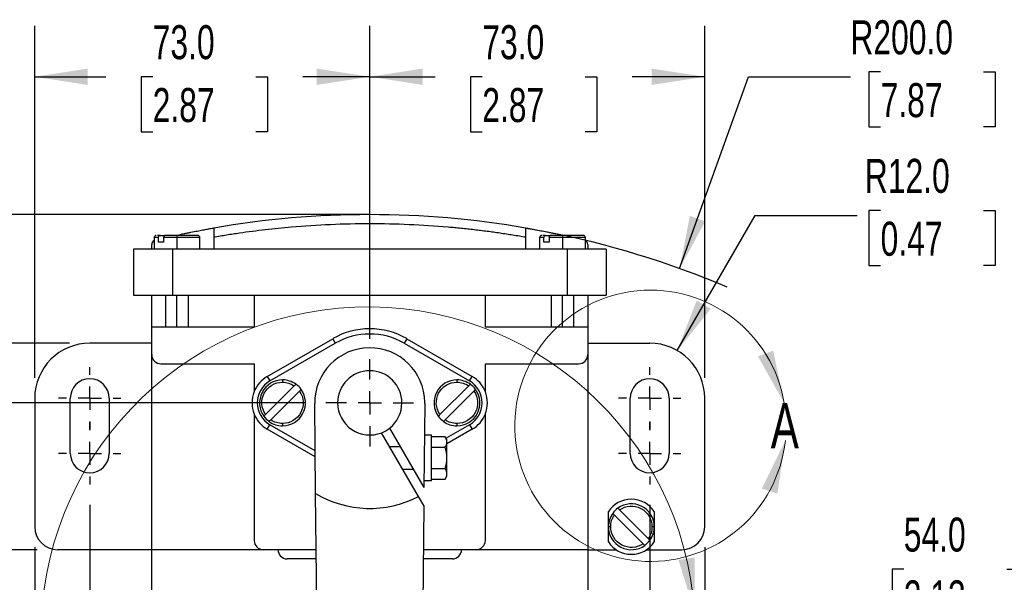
# Model space of a CAD drawing. Header units: millimetres. Extents: x 22 to 956, y 22 to 733.
# Tile 5 of 9: x 303 to 518, y 338 to 460. Entities that reach past the tile are written whole.
import ezdxf

# ---------------------------------------------------------------- set-up
doc = ezdxf.new("R2010")
doc.units = ezdxf.units.MM
doc.header["$LTSCALE"] = 3.5
doc.linetypes.add('CENTERX2', pattern=[20.32, 12.7, -2.54, 2.54, -2.54])
doc.layers.add('CENTER', color=40, linetype='CENTERX2')
doc.layers.add('DIMENSIONS', color=140, linetype='Continuous', lineweight=25)
doc.styles.add('SLDTEXTSTYLE0', font='TXT', dxfattribs={"width": 0.7})
doc.dimstyles.new('SLDDIMSTYLE0', dxfattribs={"dimtxt": 7.553027, "dimasz": 11.557, "dimexe": 0, "dimexo": 0.0625, "dimgap": 1.888257, "dimtad": 0, "dimtih": 1, "dimtoh": 1, "dimrnd": 1e-09, "dimzin": 12, "dimdsep": 46, "dimtxsty": 'SLDTEXTSTYLE0', "dimsah": 1, "dimcen": 0.09, "dimadec": 0, "dimazin": 3, "dimtfac": 1, "dimtofl": 0, "dimtmove": 0, "dimatfit": 3, "dimfxl": 0, "dimfrac": 2, "dimtolj": 1, "dimtzin": 12, "dimarcsym": 0})
doc.dimstyles.new('SLDDIMSTYLE1', dxfattribs={"dimtxt": 7.553027, "dimasz": 11.557, "dimexe": 0, "dimexo": 0.0625, "dimgap": 1.888257, "dimtad": 0, "dimtih": 1, "dimtoh": 1, "dimrnd": 1e-09, "dimzin": 4, "dimdsep": 46, "dimtxsty": 'SLDTEXTSTYLE0', "dimsah": 1, "dimcen": 0.09, "dimadec": 0, "dimazin": 1, "dimtfac": 1, "dimtofl": 0, "dimtmove": 0, "dimatfit": 3, "dimfxl": 0, "dimfrac": 2, "dimtolj": 1, "dimtzin": 12, "dimarcsym": 0})
doc.dimstyles.new('SLDDIMSTYLE4', dxfattribs={"dimtxt": 7.553027, "dimasz": 11.557, "dimexe": 0, "dimexo": 0.0625, "dimgap": 1.888257, "dimtad": 0, "dimtih": 1, "dimtoh": 1, "dimrnd": 1e-09, "dimzin": 4, "dimdsep": 46, "dimtxsty": 'SLDTEXTSTYLE0', "dimsah": 1, "dimcen": 0, "dimadec": 0, "dimazin": 1, "dimtfac": 1, "dimtofl": 0, "dimtmove": 0, "dimatfit": 3, "dimfxl": 0, "dimfrac": 2, "dimtolj": 1, "dimtzin": 12, "dimarcsym": 0})
doc.dimstyles.new('SLDDIMSTYLE5', dxfattribs={"dimtxt": 7.553027, "dimasz": 11.557, "dimexe": 0, "dimexo": 0.0625, "dimgap": 1.888257, "dimtad": 0, "dimtih": 1, "dimtoh": 1, "dimrnd": 1e-09, "dimzin": 4, "dimdsep": 46, "dimtxsty": 'SLDTEXTSTYLE0', "dimsah": 1, "dimcen": 0.09, "dimadec": 0, "dimazin": 1, "dimtfac": 1, "dimtmove": 0, "dimatfit": 0, "dimfxl": 0, "dimfrac": 2, "dimtolj": 1, "dimtzin": 12, "dimarcsym": 0})

# ---------------------------------------------------------------- blocks, each defined once
blk = doc.blocks.new('_D')
at = {"layer": 'DIMENSIONS'}
for p, q in [((375.2, 417.72), (71.53, 417.72)), ((82.64, 417.72), (82.64, 341.7)), ((71.42, 328), (68.88, 328)), ((68.88, 328), (68.88, 316)), ((93.87, 328), (96.4, 328)), ((96.4, 328), (96.4, 316)), ((68.88, 316), (71.42, 316)), ((96.4, 316), (93.87, 316)), ((82.64, 231.21), (82.64, 314.31)), ((363.62, 231.21), (71.53, 231.21))]:
    blk.add_line(p, q, dxfattribs=at)
for points in [[(82.64, 417.72), (80.86, 406.16), (84.42, 406.16)], [(82.64, 231.21), (84.42, 242.76), (80.86, 242.76)]]:
    blk.add_solid(points, dxfattribs=at)
at = {"layer": 'DIMENSIONS', "char_height": 7.408, "attachment_point": 1, "style": 'SLDTEXTSTYLE0'}
for s, insert in [('186.5', (68.28, 339.24)), ('7.34', (71.42, 325.55))]:
    blk.add_mtext(s, dxfattribs=dict(at, insert=insert))
blk = doc.blocks.new('_D_2')
at = {"layer": 'DIMENSIONS'}
for p, q in [((318.64, 354.47), (318.64, 164.09)), ((440.64, 354.47), (440.64, 164.09)), ((318.64, 175.21), (358.67, 175.21)), ((368.91, 175.21), (366.37, 175.21)), ((366.37, 175.21), (366.37, 163.2)), ((391.35, 175.21), (393.89, 175.21)), ((393.89, 175.21), (393.89, 163.2)), ((440.64, 175.21), (401.59, 175.21)), ((366.37, 163.2), (368.91, 163.2)), ((393.89, 163.2), (391.35, 163.2))]:
    blk.add_line(p, q, dxfattribs=at)
for points in [[(318.64, 175.21), (330.2, 173.43), (330.2, 176.98)], [(440.64, 175.21), (429.09, 176.98), (429.09, 173.43)]]:
    blk.add_solid(points, dxfattribs=at)
at = {"layer": 'DIMENSIONS', "char_height": 7.408, "attachment_point": 1, "style": 'SLDTEXTSTYLE0'}
for s, insert in [('122.0', (365.77, 186.45)), ('4.80', (368.91, 172.75))]:
    blk.add_mtext(s, dxfattribs=dict(at, insert=insert))
blk = doc.blocks.new('_D_3')
at = {"layer": 'DIMENSIONS'}
for p, q in [((306.64, 345.26), (306.64, 133.02)), ((452.64, 345.26), (452.64, 133.02)), ((306.64, 144.13), (358.67, 144.13)), ((368.91, 144.13), (366.37, 144.13)), ((366.37, 144.13), (366.37, 132.13)), ((391.35, 144.13), (393.89, 144.13)), ((393.89, 144.13), (393.89, 132.13)), ((452.64, 144.13), (401.59, 144.13)), ((366.37, 132.13), (368.91, 132.13)), ((393.89, 132.13), (391.35, 132.13))]:
    blk.add_line(p, q, dxfattribs=at)
for points in [[(306.64, 144.13), (318.2, 142.36), (318.2, 145.91)], [(452.64, 144.13), (441.09, 145.91), (441.09, 142.36)]]:
    blk.add_solid(points, dxfattribs=at)
at = {"layer": 'DIMENSIONS', "char_height": 7.408, "attachment_point": 1, "style": 'SLDTEXTSTYLE0'}
for s, insert in [('146.0', (365.77, 155.38)), ('5.75', (368.91, 141.68))]:
    blk.add_mtext(s, dxfattribs=dict(at, insert=insert))
blk = doc.blocks.new('_D_6')
at = {"layer": 'DIMENSIONS'}
for p, q in [((307.2, 344.71), (176.53, 344.71)), ((187.64, 344.71), (187.64, 303.82)), ((176.42, 290.13), (173.88, 290.13)), ((173.88, 290.13), (173.88, 278.12)), ((198.87, 290.13), (201.4, 290.13)), ((201.4, 290.13), (201.4, 278.12)), ((173.88, 278.12), (176.42, 278.12)), ((201.4, 278.12), (198.87, 278.12)), ((187.64, 231.21), (187.64, 276.43)), ((363.62, 231.21), (176.53, 231.21))]:
    blk.add_line(p, q, dxfattribs=at)
for points in [[(187.64, 344.71), (185.86, 333.15), (189.42, 333.15)], [(187.64, 231.21), (189.42, 242.76), (185.86, 242.76)]]:
    blk.add_solid(points, dxfattribs=at)
at = {"layer": 'DIMENSIONS', "char_height": 7.408, "attachment_point": 1, "style": 'SLDTEXTSTYLE0'}
for s, insert in [('113.5', (173.28, 301.37)), ('4.47', (176.42, 287.67))]:
    blk.add_mtext(s, dxfattribs=dict(at, insert=insert))
blk = doc.blocks.new('_D_7')
at = {"layer": 'DIMENSIONS'}
for p, q in [((314.2, 389.71), (106.45, 389.71)), ((117.57, 389.71), (117.57, 326.34)), ((106.34, 312.64), (103.81, 312.64)), ((103.81, 312.64), (103.81, 300.64)), ((128.79, 312.64), (131.32, 312.64)), ((131.32, 312.64), (131.32, 300.64)), ((103.81, 300.64), (106.34, 300.64)), ((131.32, 300.64), (128.79, 300.64)), ((117.57, 231.21), (117.57, 298.95)), ((363.62, 231.21), (106.45, 231.21))]:
    blk.add_line(p, q, dxfattribs=at)
for points in [[(117.57, 389.71), (115.79, 378.15), (119.34, 378.15)], [(117.57, 231.21), (119.34, 242.76), (115.79, 242.76)]]:
    blk.add_solid(points, dxfattribs=at)
at = {"layer": 'DIMENSIONS', "char_height": 7.408, "attachment_point": 1, "style": 'SLDTEXTSTYLE0'}
for s, insert in [('158.5', (103.2, 323.88)), ('6.24', (106.34, 310.19))]:
    blk.add_mtext(s, dxfattribs=dict(at, insert=insert))
blk = doc.blocks.new('_D_8')
at = {"layer": 'DIMENSIONS'}
for p, q in [((306.64, 382.15), (306.64, 458.87)), ((379.64, 390.69), (379.64, 458.87)), ((306.64, 447.76), (322.12, 447.76)), ((332.35, 447.76), (329.82, 447.76)), ((329.82, 447.76), (329.82, 435.75)), ((354.8, 447.76), (357.33, 447.76)), ((357.33, 447.76), (357.33, 435.75)), ((379.64, 447.76), (365.03, 447.76)), ((329.82, 435.75), (332.35, 435.75)), ((357.33, 435.75), (354.8, 435.75))]:
    blk.add_line(p, q, dxfattribs=at)
for points in [[(306.64, 447.76), (318.2, 445.98), (318.2, 449.54)], [(379.64, 447.76), (368.09, 449.54), (368.09, 445.98)]]:
    blk.add_solid(points, dxfattribs=at)
at = {"layer": 'DIMENSIONS', "char_height": 7.408, "attachment_point": 1, "style": 'SLDTEXTSTYLE0'}
for s, insert in [('73.0', (332.35, 459)), ('2.87', (332.35, 445.3))]:
    blk.add_mtext(s, dxfattribs=dict(at, insert=insert))
blk = doc.blocks.new('_D_9')
at = {"layer": 'DIMENSIONS'}
for p, q in [((379.64, 390.69), (379.64, 458.87)), ((452.64, 382.15), (452.64, 458.87)), ((379.64, 447.76), (393.92, 447.76)), ((404.16, 447.76), (401.62, 447.76)), ((401.62, 447.76), (401.62, 435.75)), ((426.6, 447.76), (429.14, 447.76)), ((429.14, 447.76), (429.14, 435.75)), ((452.64, 447.76), (436.84, 447.76)), ((401.62, 435.75), (404.16, 435.75)), ((429.14, 435.75), (426.6, 435.75))]:
    blk.add_line(p, q, dxfattribs=at)
for points in [[(379.64, 447.76), (391.2, 445.98), (391.2, 449.54)], [(452.64, 447.76), (441.09, 449.54), (441.09, 445.98)]]:
    blk.add_solid(points, dxfattribs=at)
at = {"layer": 'DIMENSIONS', "char_height": 7.408, "attachment_point": 1, "style": 'SLDTEXTSTYLE0'}
for s, insert in [('73.0', (404.16, 459)), ('2.87', (404.16, 445.3))]:
    blk.add_mtext(s, dxfattribs=dict(at, insert=insert))
blk = doc.blocks.new('_D_11')
at = {"layer": 'DIMENSIONS'}
for p, q in [((490.95, 418.63), (488.42, 418.63)), ((488.42, 418.63), (488.42, 406.62)), ((513.4, 418.63), (515.93, 418.63)), ((515.93, 418.63), (515.93, 406.62)), ((446.64, 388.1), (463.65, 417.56)), ((463.65, 417.56), (485.88, 417.56)), ((488.42, 406.62), (490.95, 406.62)), ((515.93, 406.62), (513.4, 406.62))]:
    blk.add_line(p, q, dxfattribs=at)
blk.add_solid([(446.64, 388.1), (453.96, 397.22), (450.88, 399)], dxfattribs=at)
at = {"layer": 'DIMENSIONS', "char_height": 7.408, "attachment_point": 1, "style": 'SLDTEXTSTYLE0'}
for s, insert in [('R12.0', (487.52, 429.87)), ('0.47', (490.95, 416.17))]:
    blk.add_mtext(s, dxfattribs=dict(at, insert=insert))
blk = doc.blocks.new('_D_12')
at = {"layer": 'DIMENSIONS'}
for p, q in [((490.95, 448.82), (488.42, 448.82)), ((488.42, 448.82), (488.42, 436.82)), ((513.4, 448.82), (515.93, 448.82)), ((515.93, 448.82), (515.93, 436.82)), ((447.16, 405.97), (462.15, 447.76)), ((462.15, 447.76), (484.37, 447.76)), ((488.42, 436.82), (490.95, 436.82)), ((515.93, 436.82), (513.4, 436.82))]:
    blk.add_line(p, q, dxfattribs=at)
blk.add_arc((379.64, 217.72), 200, 67.0892, 78.939, dxfattribs=at)
blk.add_solid([(447.16, 405.97), (452.74, 416.25), (449.39, 417.45)], dxfattribs=at)
at = {"layer": 'DIMENSIONS', "char_height": 7.408, "attachment_point": 1, "style": 'SLDTEXTSTYLE0'}
for s, insert in [('R200.0', (484.37, 460.06)), ('7.87', (490.95, 446.37))]:
    blk.add_mtext(s, dxfattribs=dict(at, insert=insert))
blk = doc.blocks.new('_D_13')
at = {"layer": 'DIMENSIONS'}
for p, q in [((365.66, 376.71), (141.52, 376.71)), ((152.63, 376.71), (152.63, 315.54)), ((141.41, 301.84), (138.87, 301.84)), ((138.87, 301.84), (138.87, 289.84)), ((163.85, 301.84), (166.39, 301.84)), ((166.39, 301.84), (166.39, 289.84)), ((138.87, 289.84), (141.41, 289.84)), ((166.39, 289.84), (163.85, 289.84)), ((152.63, 231.21), (152.63, 288.15)), ((363.62, 231.21), (141.52, 231.21))]:
    blk.add_line(p, q, dxfattribs=at)
for points in [[(152.63, 376.71), (150.85, 365.15), (154.41, 365.15)], [(152.63, 231.21), (154.41, 242.76), (150.85, 242.76)]]:
    blk.add_solid(points, dxfattribs=at)
at = {"layer": 'DIMENSIONS', "char_height": 7.408, "attachment_point": 1, "style": 'SLDTEXTSTYLE0'}
for s, insert in [('145.5', (138.26, 313.08)), ('5.73', (141.41, 299.39))]:
    blk.add_mtext(s, dxfattribs=dict(at, insert=insert))
blk = doc.blocks.new('SW_CENTERMARKSYMBOL_1')
at = {"layer": 'CENTER', "color": 0}
for p, q in [((0, 5.08), (0, 6.79)), ((0, 0), (0, 2.54)), ((-5.08, 0), (-6.79, 0)), ((0, 0), (-2.54, 0)), ((0, 0), (0, -2.54)), ((0, 0), (2.54, 0)), ((5.08, 0), (6.79, 0)), ((0, -5.08), (0, -6.79))]:
    blk.add_line(p, q, dxfattribs=at)
blk = doc.blocks.new('SW_CENTERMARKSYMBOL_2')
at = {"layer": 'CENTER', "color": 0}
for p, q in [((0, 5.08), (0, 6.79)), ((0, 0), (0, 2.54)), ((-5.08, 0), (-6.79, 0)), ((0, 0), (-2.54, 0)), ((0, 0), (0, -2.54)), ((0, 0), (2.54, 0)), ((5.08, 0), (6.79, 0)), ((0, -5.08), (0, -6.79))]:
    blk.add_line(p, q, dxfattribs=at)
blk = doc.blocks.new('SW_CENTERMARKSYMBOL_3')
at = {"layer": 'CENTER', "color": 0}
for p, q in [((0, 5.08), (0, 9.54)), ((0, 0), (0, 2.54)), ((-5.08, 0), (-9.54, 0)), ((0, 0), (-2.54, 0)), ((0, 0), (0, -2.54)), ((0, 0), (2.54, 0)), ((5.08, 0), (9.54, 0)), ((0, -5.08), (0, -9.54))]:
    blk.add_line(p, q, dxfattribs=at)
blk = doc.blocks.new('SW_CENTERMARKSYMBOL_4')
at = {"layer": 'CENTER', "color": 0}
for p, q in [((0, 5.08), (0, 6.79)), ((0, 0), (0, 2.54)), ((-5.08, 0), (-6.79, 0)), ((0, 0), (-2.54, 0)), ((0, 0), (0, -2.54)), ((0, 0), (2.54, 0)), ((5.08, 0), (6.79, 0)), ((0, -5.08), (0, -6.79))]:
    blk.add_line(p, q, dxfattribs=at)
blk = doc.blocks.new('SW_CENTERMARKSYMBOL_5')
at = {"layer": 'CENTER', "color": 0}
for p, q in [((0, 5.08), (0, 6.79)), ((0, 0), (0, 2.54)), ((-5.08, 0), (-6.79, 0)), ((0, 0), (-2.54, 0)), ((0, 0), (0, -2.54)), ((0, 0), (2.54, 0)), ((5.08, 0), (6.79, 0)), ((0, -5.08), (0, -6.79))]:
    blk.add_line(p, q, dxfattribs=at)
blk = doc.blocks.new('_D_19')
at = {"layer": 'DIMENSIONS'}
for p, q in [((573.53, 353.8), (573.53, 329.36)), ((627.53, 321.66), (627.53, 351.58)), ((496, 340.47), (493.47, 340.47)), ((493.47, 340.47), (493.47, 328.47)), ((518.45, 340.47), (520.98, 340.47)), ((520.98, 340.47), (520.98, 328.47)), ((573.53, 340.47), (528.68, 340.47)), ((627.53, 340.47), (649.76, 340.47)), ((493.47, 328.47), (496, 328.47)), ((520.98, 328.47), (518.45, 328.47))]:
    blk.add_line(p, q, dxfattribs=at)
for points in [[(573.53, 340.47), (561.98, 342.25), (561.98, 338.69)], [(627.53, 340.47), (639.09, 338.69), (639.09, 342.25)]]:
    blk.add_solid(points, dxfattribs=at)
at = {"layer": 'DIMENSIONS', "char_height": 7.408, "attachment_point": 1, "style": 'SLDTEXTSTYLE0'}
for s, insert in [('54.0', (496, 351.71)), ('2.13', (496, 338.02))]:
    blk.add_mtext(s, dxfattribs=dict(at, insert=insert))

msp = doc.modelspace()

# ---------------------------------------------------------------- linework, layer by layer
for p, q in [((332.643, 412.707), (332.643, 410.207)), ((333.587, 412.707), (332.643, 412.707)), ((333.587, 411.707), (333.587, 412.707)), ((333.946, 413.207), (334.982, 413.207)), ((337.643, 412.707), (334.719, 412.707)), ((334.719, 412.707), (334.719, 411.707)), ((337.414, 413.207), (337.643, 413.256)), ((337.643, 413.256), (337.643, 413.207)), ((337.643, 413.207), (337.643, 412.707)), ((337.643, 412.707), (337.643, 410.207)), ((342.643, 412.707), (337.643, 412.707)), ((342.643, 410.207), (342.643, 412.707)), ((345.643, 412.775), (345.643, 410.207)), ((413.643, 410.207), (413.643, 412.775)), ((416.643, 412.707), (416.643, 410.207)), ((417.587, 412.707), (416.643, 412.707)), ((417.587, 411.707), (417.587, 412.707)), ((417.946, 413.207), (418.982, 413.207)), ((421.643, 412.707), (418.719, 412.707)), ((418.719, 412.707), (418.719, 411.707)), ((421.643, 413.256), (421.872, 413.207)), ((421.643, 413.256), (421.643, 413.207)), ((421.643, 413.207), (421.643, 412.707)), ((421.643, 412.707), (421.643, 410.207)), ((426.643, 412.707), (421.643, 412.707)), ((426.643, 410.207), (426.643, 412.707)), ((328.143, 410.207), (328.143, 400.207)), ((336.643, 410.207), (328.143, 410.207)), ((332.143, 410.207), (332.143, 411.207)), ((334.719, 411.707), (333.587, 411.707)), ((336.643, 410.207), (336.643, 400.207)), ((422.643, 410.207), (336.643, 410.207)), ((418.719, 411.707), (417.587, 411.707)), ((422.643, 410.207), (422.643, 400.207)), ((431.143, 410.207), (422.643, 410.207)), ((427.143, 411.207), (427.143, 410.207)), ((431.143, 410.207), (431.143, 400.207)), ((328.143, 400.207), (336.643, 400.207)), ((332.143, 393.207), (332.143, 400.207)), ((335.143, 400.207), (335.143, 393.207)), ((336.643, 400.207), (422.643, 400.207)), ((337.643, 393.207), (337.643, 400.207)), ((340.143, 393.207), (340.143, 400.207)), ((354.457, 400.207), (354.457, 393.207)), ((404.829, 393.207), (404.829, 400.207)), ((419.143, 400.207), (419.143, 393.207)), ((421.643, 393.207), (421.643, 400.207)), ((422.643, 400.207), (431.143, 400.207)), ((424.143, 393.207), (424.143, 400.207)), ((427.143, 400.207), (427.143, 393.207)), ((332.143, 387.216), (332.143, 393.207)), ((354.457, 393.207), (332.143, 393.207)), ((427.143, 393.207), (404.829, 393.207)), ((427.143, 393.207), (427.143, 387.216)), ((357.318, 382.466), (371.568, 390.693)), ((371.568, 390.693), (372.143, 389.697)), ((387.718, 390.693), (387.143, 389.697)), ((387.718, 390.693), (401.968, 382.466)), ((332.143, 389.707), (318.643, 389.707)), ((357.893, 381.47), (372.143, 389.697)), ((387.143, 389.697), (401.393, 381.47)), ((427.143, 389.707), (440.643, 389.707)), ((332.143, 344.716), (332.143, 387.216)), ((427.143, 387.216), (427.143, 344.716)), ((334.143, 385.216), (354.457, 385.216)), ((354.457, 385.216), (354.457, 379.146)), ((404.829, 385.216), (425.143, 385.216)), ((404.829, 379.146), (404.829, 385.216)), ((357.318, 382.466), (357.893, 381.47)), ((401.393, 381.47), (401.968, 382.466)), ((356.946, 374.141), (363.209, 380.404)), ((360.643, 381.707), (360.643, 381.207)), ((394.946, 374.141), (401.209, 380.404)), ((398.643, 381.707), (398.643, 381.207)), ((306.643, 377.707), (306.643, 349.707)), ((314.393, 365.707), (314.393, 377.707)), ((322.893, 377.707), (322.893, 365.707)), ((364.34, 379.272), (358.077, 373.01)), ((402.34, 379.272), (396.077, 373.01)), ((436.393, 365.707), (436.393, 377.707)), ((444.893, 377.707), (444.893, 365.707)), ((452.643, 349.707), (452.643, 377.707)), ((367.84, 356.966), (367.644, 376.587)), ((391.642, 376.587), (391.459, 358.241)), ((354.457, 374.267), (354.457, 346.716)), ((404.829, 346.716), (404.829, 374.267)), ((357.318, 370.948), (357.893, 371.944)), ((367.747, 366.254), (357.893, 371.944)), ((360.643, 372.207), (360.643, 371.707)), ((383.973, 371.207), (391.459, 358.241)), ((401.393, 371.944), (396.279, 368.991)), ((398.643, 372.207), (398.643, 371.707)), ((401.393, 371.944), (401.968, 370.948)), ((367.76, 364.919), (357.318, 370.948)), ((390.266, 356.307), (382.241, 370.207)), ((391.574, 369.707), (393.07, 369.707)), ((393.07, 359.707), (393.07, 369.707)), ((396.086, 369.326), (393.07, 369.326)), ((396.443, 368.707), (396.086, 369.326)), ((401.968, 370.948), (396.443, 367.758)), ((383.973, 367.207), (386.282, 367.207)), ((393.07, 367.016), (396.086, 367.016)), ((396.443, 368.171), (396.443, 368.707)), ((396.443, 364.707), (396.443, 368.171)), ((396.443, 361.243), (396.443, 364.707)), ((389.169, 362.207), (386.86, 362.207)), ((393.07, 362.397), (396.086, 362.397)), ((396.086, 360.088), (396.443, 360.707)), ((396.443, 360.707), (396.443, 361.243)), ((393.07, 359.707), (391.474, 359.707)), ((393.07, 360.088), (396.086, 360.088)), ((368.501, 290.844), (367.84, 356.966)), ((391.42, 354.309), (390.266, 356.307)), ((391.42, 354.309), (390.785, 290.844)), ((431.643, 349.707), (431.643, 353.023)), ((439.209, 346.01), (432.946, 352.272)), ((434.077, 353.404), (440.34, 347.141)), ((441.643, 353.023), (441.643, 349.707)), ((432.143, 349.707), (431.643, 349.707)), ((431.643, 346.39), (431.643, 349.707)), ((441.643, 349.707), (441.143, 349.707)), ((441.643, 349.707), (441.643, 346.39)), ((332.143, 344.707), (311.643, 344.707)), ((356.457, 344.716), (332.143, 344.716)), ((332.143, 333.422), (332.143, 344.716)), ((367.962, 344.716), (356.457, 344.716)), ((402.829, 344.716), (391.324, 344.716)), ((427.143, 344.716), (402.829, 344.716)), ((427.143, 344.716), (427.143, 333.422)), ((427.143, 344.707), (433.326, 344.707)), ((439.96, 344.707), (447.643, 344.707)), ((367.982, 342.716), (361.643, 342.716)), ((397.643, 342.716), (391.304, 342.716))]:
    msp.add_line(p, q)
for centre, radius, start, end in [((379.643, 217.716), 200, 80.21218, 99.78782), ((333.143, 411.207), 1, 120, 180), ((333.143, 412.707), 0.5, 90, 180), ((342.143, 412.707), 0.5, 0, 90), ((417.143, 412.707), 0.5, 90, 180), ((426.143, 412.707), 0.5, 0, 90), ((426.143, 411.207), 1, 0, 60), ((379.643, 376.707), 16.15, 60, 120), ((379.643, 376.707), 15, 60, 120), ((318.643, 377.707), 12, 90, 180), ((379.643, 376.707), 12, 0.57297, 180.57297), ((440.643, 377.707), 12, 0, 90), ((334.143, 387.216), 2, 180, 270), ((425.143, 387.216), 2, 270, 0), ((318.643, 377.707), 4.25, 0, 180), ((360.643, 376.707), 6.65, 120, 158.47685), ((379.643, 376.707), 7, 0, 180), ((398.643, 376.707), 6.65, 21.52315, 60), ((440.643, 377.707), 4.25, 0, 180), ((360.643, 376.707), 5.5, 120, 240), ((360.643, 376.707), 5, 90, 215.7931), ((360.643, 376.707), 5, 54.2069, 90), ((360.643, 376.707), 5, 35.7931, 54.2069), ((398.643, 376.707), 5, 90, 215.7931), ((398.643, 376.707), 5, 54.2069, 90), ((398.643, 376.707), 5.5, 300, 60), ((398.643, 376.707), 5, 35.7931, 54.2069), ((360.643, 376.707), 6.65, 158.47685, 201.52315), ((360.643, 376.707), 5, 270, 35.7931), ((398.643, 376.707), 5, 270, 35.7931), ((398.643, 376.707), 6.65, 338.47685, 21.52315), ((379.643, 376.707), 7, 180, 291.78679), ((379.643, 376.707), 7, 308.21321, 0), ((379.643, 376.707), 12, 359.42703, 0.57297), ((360.643, 376.707), 6.65, 201.52315, 240), ((360.643, 376.707), 5, 215.7931, 234.2069), ((398.643, 376.707), 5, 215.7931, 234.2069), ((398.643, 376.707), 6.65, 300, 338.47685), ((360.643, 376.707), 5, 234.2069, 270), ((379.643, 376.707), 7, 291.78679, 308.21321), ((398.643, 376.707), 5, 234.2069, 270), ((318.643, 365.707), 4.25, 180, 0), ((440.643, 365.707), 4.25, 180, 0), ((379.643, 376.707), 23, 239.12399, 297.50809), ((436.643, 349.707), 6, 33.55731, 146.44269), ((436.643, 349.707), 5, 0, 125.7931), ((436.643, 349.707), 5, 144.2069, 180), ((436.643, 349.707), 5, 125.7931, 144.2069), ((311.643, 349.707), 5, 180, 270), ((436.643, 349.707), 5, 180, 305.7931), ((436.643, 349.707), 5, 324.2069, 0), ((447.643, 349.707), 5, 270, 0), ((356.457, 346.716), 2, 180, 270), ((402.829, 346.716), 2, 270, 0), ((436.643, 349.707), 6, 213.55731, 326.44269), ((436.643, 349.707), 5, 305.7931, 324.2069), ((361.643, 344.716), 2, 180, 270), ((397.643, 344.716), 2, 270, 0)]:
    msp.add_arc(centre, radius, start, end)
at = {"color": 7, "linetype": 'Continuous', "lineweight": 18}
for centre, radius, start, end in [((440.814, 371.711), 29.561, 9.59986, 353.76914), ((379.317, 326.39), 71.245, 3.96773, 357.41884)]:
    msp.add_arc(centre, radius, start, end, dxfattribs=at)
for points, knots in [([(337.643, 413.256), (338.164, 413.368), (338.678, 413.476), (339.436, 413.633), (339.687, 413.684), (340.185, 413.785), (340.433, 413.835), (341.156, 413.978), (341.614, 414.068), (342.483, 414.234), (342.896, 414.311), (343.64, 414.449), (343.973, 414.51), (344.416, 414.589), (344.555, 414.614), (344.806, 414.658), (344.919, 414.678), (345.223, 414.732), (345.379, 414.759), (345.59, 414.795), (345.643, 414.805), (345.643, 414.805)], [0, 0, 0, 0, 0.125, 0.125, 0.1875, 0.1875, 0.25, 0.25, 0.375, 0.375, 0.5, 0.5, 0.625, 0.625, 0.6875, 0.6875, 0.75, 0.75, 0.875, 0.875, 1, 1, 1, 1]), ([(413.643, 412.775), (413.176, 412.855), (412.242, 413.016), (410.839, 413.244), (409.435, 413.463), (408.029, 413.672), (406.623, 413.871), (405.215, 414.059), (403.805, 414.238), (402.394, 414.406), (400.982, 414.564), (399.569, 414.712), (398.154, 414.85), (394.369, 415.192), (388.201, 415.593), (379.643, 415.777), (371.085, 415.593), (364.444, 415.161), (359.717, 414.717), (356.891, 414.411), (354.071, 414.065), (351.256, 413.677), (348.445, 413.251), (346.577, 412.934), (345.643, 412.775)], [0, 0, 0, 0, 0.0208045, 0.0416038, 0.0623989, 0.0831909, 0.1039808, 0.1247698, 0.1455589, 0.1663492, 0.1871418, 0.2079377, 0.2287379, 0.2495437, 0.3747682, 0.5000008, 0.6252254, 0.7504579, 0.7920615, 0.8336483, 0.875227, 0.9168061, 0.9583943, 1, 1, 1, 1]), ([(345.643, 414.805), (345.643, 414.805), (345.643, 414.791), (345.643, 414.739), (345.643, 414.699), (345.643, 414.597), (345.643, 414.534), (345.643, 414.385), (345.643, 414.299), (345.643, 414.018), (345.643, 413.791), (345.643, 413.305), (345.643, 413.041), (345.643, 412.775)], [0, 0, 0, 0, 0.125, 0.125, 0.25, 0.25, 0.375, 0.375, 0.5, 0.5, 0.75, 0.75, 1, 1, 1, 1]), ([(413.643, 412.775), (413.643, 412.908), (413.643, 413.039), (413.643, 413.296), (413.643, 413.424), (413.643, 413.669), (413.643, 413.785), (413.643, 414.006), (413.643, 414.11), (413.643, 414.298), (413.643, 414.383), (413.643, 414.532), (413.643, 414.596), (413.643, 414.75), (413.643, 414.805), (413.643, 414.805)], [0, 0, 0, 0, 0.125, 0.125, 0.25, 0.25, 0.375, 0.375, 0.5, 0.5, 0.625, 0.625, 0.75, 0.75, 1, 1, 1, 1]), ([(413.643, 414.805), (413.643, 414.805), (413.696, 414.795), (413.851, 414.769), (413.915, 414.757), (414.07, 414.73), (414.161, 414.715), (414.466, 414.661), (414.715, 414.617), (415.156, 414.538), (415.315, 414.509), (415.651, 414.448), (415.828, 414.415), (416.384, 414.312), (416.789, 414.236), (417.665, 414.069), (418.126, 413.979), (418.844, 413.836), (419.088, 413.788), (419.586, 413.687), (419.84, 413.635), (420.606, 413.477), (421.122, 413.368), (421.643, 413.256)], [0, 0, 0, 0, 0.125, 0.125, 0.1875, 0.1875, 0.25, 0.25, 0.375, 0.375, 0.4375, 0.4375, 0.5, 0.5, 0.625, 0.625, 0.75, 0.75, 0.8125, 0.8125, 0.875, 0.875, 1, 1, 1, 1]), ([(333.946, 413.207), (333.715, 413.207), (333.473, 413.207), (333.391, 413.207), (333.387, 413.207)], [0, 0, 0, 0, 0.949603, 1, 1, 1, 1]), ([(333.587, 412.707), (333.587, 412.84), (333.627, 412.97), (333.759, 413.153), (333.852, 413.207), (333.946, 413.207)], [0, 0, 0, 0, 0.5, 0.5, 1, 1, 1, 1]), ([(335.077, 413.207), (334.983, 413.207), (334.891, 413.154), (334.758, 412.97), (334.719, 412.84), (334.719, 412.707)], [0, 0, 0, 0, 0.5, 0.5, 1, 1, 1, 1]), ([(342.113, 413.207), (342.105, 413.207), (342.087, 413.207), (341.671, 413.207), (340.971, 413.207), (340.003, 413.207), (338.86, 413.207), (338.043, 413.207), (337.643, 413.207)], [0, 0, 0, 0, 0.1369606, 0.3069693, 0.4769781, 0.6534847, 0.8299913, 1, 1, 1, 1]), ([(417.946, 413.207), (417.715, 413.207), (417.473, 413.207), (417.391, 413.207), (417.387, 413.207)], [0, 0, 0, 0, 0.949603, 1, 1, 1, 1]), ([(417.587, 412.707), (417.587, 412.84), (417.627, 412.97), (417.759, 413.153), (417.852, 413.207), (417.946, 413.207)], [0, 0, 0, 0, 0.5, 0.5, 1, 1, 1, 1]), ([(419.077, 413.207), (418.983, 413.207), (418.891, 413.154), (418.758, 412.97), (418.719, 412.84), (418.719, 412.707)], [0, 0, 0, 0, 0.5, 0.5, 1, 1, 1, 1]), ([(426.113, 413.207), (426.105, 413.207), (426.087, 413.207), (425.671, 413.207), (424.971, 413.207), (424.003, 413.207), (422.86, 413.207), (422.043, 413.207), (421.643, 413.207)], [0, 0, 0, 0, 0.1369606, 0.3069693, 0.4769781, 0.6534847, 0.8299913, 1, 1, 1, 1]), ([(356.946, 374.141), (355.991, 375.517), (355.879, 377.309), (357.432, 380.277), (358.969, 381.207), (360.643, 381.207)], [0, 0, 0, 0, 0.5, 0.5, 1, 1, 1, 1]), ([(363.209, 380.404), (363.303, 380.498), (363.395, 380.59), (363.528, 380.723), (363.567, 380.762), (363.567, 380.762)], [0, 0, 0, 0, 0.5, 0.5, 1, 1, 1, 1]), ([(394.946, 374.141), (393.991, 375.517), (393.879, 377.309), (395.432, 380.277), (396.969, 381.207), (398.643, 381.207)], [0, 0, 0, 0, 0.5, 0.5, 1, 1, 1, 1]), ([(401.209, 380.404), (401.303, 380.498), (401.395, 380.59), (401.528, 380.723), (401.567, 380.762), (401.567, 380.762)], [0, 0, 0, 0, 0.5, 0.5, 1, 1, 1, 1]), ([(364.34, 379.272), (365.295, 377.897), (365.406, 376.104), (363.854, 373.137), (362.317, 372.207), (360.643, 372.207)], [0, 0, 0, 0, 0.5, 0.5, 1, 1, 1, 1]), ([(364.699, 379.631), (364.699, 379.631), (364.659, 379.592), (364.526, 379.459), (364.434, 379.366), (364.34, 379.272)], [0, 0, 0, 0, 0.5, 0.5, 1, 1, 1, 1]), ([(402.34, 379.272), (403.295, 377.897), (403.406, 376.104), (401.854, 373.137), (400.317, 372.207), (398.643, 372.207)], [0, 0, 0, 0, 0.5, 0.5, 1, 1, 1, 1]), ([(402.699, 379.631), (402.699, 379.631), (402.659, 379.592), (402.526, 379.459), (402.434, 379.366), (402.34, 379.272)], [0, 0, 0, 0, 0.5, 0.5, 1, 1, 1, 1]), ([(356.587, 373.782), (356.587, 373.782), (356.627, 373.822), (356.759, 373.955), (356.852, 374.047), (356.946, 374.141)], [0, 0, 0, 0, 0.5, 0.5, 1, 1, 1, 1]), ([(394.587, 373.782), (394.587, 373.782), (394.627, 373.822), (394.759, 373.955), (394.852, 374.047), (394.946, 374.141)], [0, 0, 0, 0, 0.5, 0.5, 1, 1, 1, 1]), ([(358.077, 373.01), (357.983, 372.916), (357.891, 372.824), (357.758, 372.691), (357.719, 372.651), (357.719, 372.651)], [0, 0, 0, 0, 0.5, 0.5, 1, 1, 1, 1]), ([(396.077, 373.01), (395.983, 372.916), (395.891, 372.824), (395.758, 372.691), (395.719, 372.651), (395.719, 372.651)], [0, 0, 0, 0, 0.5, 0.5, 1, 1, 1, 1]), ([(434.077, 353.404), (435.453, 354.358), (437.246, 354.47), (440.213, 352.918), (441.143, 351.381), (441.143, 349.707)], [0, 0, 0, 0, 0.5, 0.5, 1, 1, 1, 1]), ([(432.946, 352.272), (432.852, 352.366), (432.76, 352.459), (432.627, 352.591), (432.587, 352.631), (432.587, 352.631)], [0, 0, 0, 0, 0.5, 0.5, 1, 1, 1, 1]), ([(433.719, 353.762), (433.719, 353.762), (433.758, 353.723), (433.891, 353.59), (433.983, 353.498), (434.077, 353.404)], [0, 0, 0, 0, 0.5, 0.5, 1, 1, 1, 1]), ([(439.209, 346.01), (437.833, 345.055), (436.04, 344.943), (433.073, 346.496), (432.143, 348.032), (432.143, 349.707)], [0, 0, 0, 0, 0.5, 0.5, 1, 1, 1, 1]), ([(439.567, 345.651), (439.567, 345.651), (439.528, 345.691), (439.395, 345.823), (439.303, 345.916), (439.209, 346.01)], [0, 0, 0, 0, 0.5, 0.5, 1, 1, 1, 1]), ([(440.34, 347.141), (440.434, 347.047), (440.526, 346.955), (440.659, 346.822), (440.699, 346.782), (440.699, 346.782)], [0, 0, 0, 0, 0.5, 0.5, 1, 1, 1, 1])]:
    msp.add_open_spline(points, degree=3, knots=knots)
for points in [[(337.643, 413.207), (336.726, 413.207), (335.831, 413.207), (335.077, 413.207)], [(421.643, 413.207), (420.726, 413.207), (419.831, 413.207), (419.077, 413.207)], [(360.643, 381.207), (361.56, 381.207), (362.455, 380.927), (363.209, 380.404)], [(398.643, 381.207), (399.56, 381.207), (400.455, 380.927), (401.209, 380.404)], [(360.643, 372.207), (359.726, 372.207), (358.831, 372.487), (358.077, 373.01)], [(398.643, 372.207), (397.726, 372.207), (396.831, 372.487), (396.077, 373.01)], [(396.443, 368.171), (396.443, 368.565), (396.303, 368.948), (396.086, 369.326)], [(396.086, 367.016), (396.303, 367.393), (396.443, 367.777), (396.443, 368.171)], [(396.443, 364.707), (396.443, 365.495), (396.303, 366.262), (396.086, 367.016)], [(396.086, 362.397), (396.303, 363.152), (396.443, 363.918), (396.443, 364.707)], [(396.443, 361.243), (396.443, 361.637), (396.303, 362.02), (396.086, 362.397)], [(396.086, 360.088), (396.303, 360.465), (396.443, 360.849), (396.443, 361.243)], [(432.143, 349.707), (432.143, 350.624), (432.423, 351.519), (432.946, 352.272)], [(441.143, 349.707), (441.143, 348.79), (440.863, 347.894), (440.34, 347.141)]]:
    msp.add_open_spline(points, degree=3)
for points in [[(469.962, 376.641), (467.548, 388.082), (464.22, 386.827)], [(470.201, 368.502), (465.068, 357.996), (468.464, 356.939)], [(450.392, 331.32), (450.421, 343.012), (446.905, 342.48)]]:
    msp.add_solid(points, dxfattribs=at)
at = {"layer": 'DIMENSIONS'}
msp.add_line((379.643, 417.716), (336.964, 417.716), dxfattribs=at)

# ---------------------------------------------------------------- block references
at = {"layer": 'CENTER'}
for name, p in [('SW_CENTERMARKSYMBOL_3', (379.643, 376.707)), ('SW_CENTERMARKSYMBOL_2', (318.643, 377.707)), ('SW_CENTERMARKSYMBOL_4', (440.643, 377.707)), ('SW_CENTERMARKSYMBOL_1', (318.643, 365.707)), ('SW_CENTERMARKSYMBOL_5', (440.643, 365.707))]:
    msp.add_blockref(name, p, dxfattribs=at)

# ---------------------------------------------------------------- texts
at = {"color": 7, "linetype": 'Continuous', "lineweight": 18, "insert": (466.998, 376.641), "char_height": 9.878, "attachment_point": 1, "style": 'SLDTEXTSTYLE0'}
msp.add_mtext('A', dxfattribs=at)

# ---------------------------------------------------------------- dimensions: what is measured, and where the dimension line sits
at = {"layer": 'DIMENSIONS'}
for base, p1, p2, dimstyle, picture, middle in [((379.643, 447.758), (306.643, 377.707), (379.643, 386.247), 'SLDDIMSTYLE1', '_D_8', (343.574, 447.758)), ((452.643, 447.758), (379.643, 386.247), (452.643, 377.707), 'SLDDIMSTYLE1', '_D_9', (415.379, 447.758)), ((440.643, 175.207), (318.643, 358.917), (440.643, 358.917), 'SLDDIMSTYLE1', '_D_2', (380.13, 175.207)), ((573.533, 340.472), (627.533, 317.211), (573.533, 358.241), 'SLDDIMSTYLE5', '_D_19', (507.224, 340.472)), ((452.643, 144.134), (306.643, 349.707), (452.643, 349.707), 'SLDDIMSTYLE1', '_D_3', (380.13, 144.134))]:
    dim = msp.add_linear_dim(base=base, p1=p1, p2=p2, dimstyle=dimstyle, dxfattribs=at)
    dim.commit()
    dim.dimension.update_dxf_attribs({"geometry": picture, "text_midpoint": middle, "dimtype": 160})
for center, mpoint, picture, middle in [((379.643, 217.716), (447.163, 405.974), '_D_12', (502.174, 447.758)), ((440.643, 377.707), (446.643, 388.099), '_D_11', (502.174, 417.564))]:
    dim = msp.add_radius_dim(center=center, mpoint=mpoint, dimstyle='SLDDIMSTYLE4', dxfattribs=at)
    dim.commit()
    dim.dimension.update_dxf_attribs({"geometry": picture, "text_midpoint": middle, "dimtype": 164})
for base, p1, p2, picture, middle in [((82.643, 231.207), (379.643, 417.716), (368.067, 231.207), '_D', (82.643, 328.002)), ((117.566, 389.707), (368.067, 231.207), (318.643, 389.707), '_D_7', (117.566, 312.64)), ((152.628, 376.707), (368.067, 231.207), (370.103, 376.707), '_D_13', (152.628, 301.841)), ((187.643, 344.707), (368.067, 231.207), (311.643, 344.707), '_D_6', (187.643, 290.126))]:
    dim = msp.add_linear_dim(base=base, p1=p1, p2=p2, angle=90, dimstyle='SLDDIMSTYLE0', dxfattribs=at)
    dim.commit()
    dim.dimension.update_dxf_attribs({"geometry": picture, "text_midpoint": middle, "dimtype": 160})

doc.saveas('drawing.dxf')
